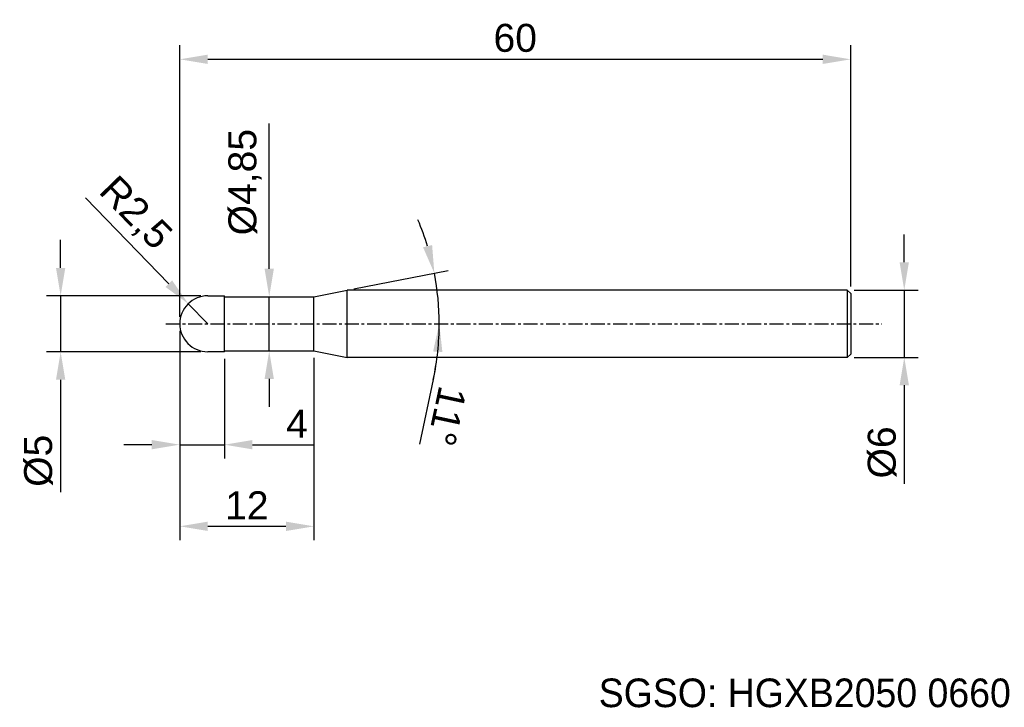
# Model space of a CAD drawing. Header units: millimetres. Extents: x 7891.3 to 7979.4, y 6083.5 to 6145.
import ezdxf
from ezdxf.enums import TextEntityAlignment as Align

# ---------------------------------------------------------------- set-up
doc = ezdxf.new("R2010")
doc.units = ezdxf.units.MM
doc.linetypes.add('CENTER', pattern=[2, 1.25, -0.25, 0.25, -0.25])
for name, color, linetype, lineweight in [('SK1', 4, 'Continuous', 25), ('SK4', 2, 'Continuous', 25), ('SK6', 5, 'Continuous', 25)]:
    doc.layers.add(name, color=color, linetype=linetype, lineweight=lineweight)
doc.styles.add('MS PGothic', font='txt')
doc.styles.get("Standard").update_dxf_attribs({"font": 'arial.ttf'})
doc.dimstyles.new('ISO-25', dxfattribs={"dimtxt": 2.5, "dimasz": 2.5, "dimexe": 1.25, "dimexo": 0.625, "dimtad": 1, "dimtxsty": 'Standard', "dimcen": 2.5, "dimadec": 0, "dimazin": 0, "dimtfac": 1, "dimtmove": 0, "dimatfit": 3, "dimfxl": 1, "dimarcsym": 0})

# ---------------------------------------------------------------- blocks, each defined once
blk = doc.blocks.new('*D101')
at = {"color": 0, "linetype": 'ByBlock', "lineweight": -2, "transparency": 16777216}
for p, q in [((7970.409, 6123.27), (7970.409, 6125.77)), ((7965.942, 6120.77), (7971.659, 6120.77)), ((7970.409, 6120.77), (7970.409, 6114.77)), ((7965.942, 6114.77), (7971.659, 6114.77)), ((7970.409, 6112.27), (7970.409, 6103.465))]:
    blk.add_line(p, q, dxfattribs=at)
at = {"color": 0, "linetype": 'ByBlock', "transparency": 16777216}
for points in [[(7969.992, 6123.27), (7970.826, 6123.27), (7970.409, 6120.77)], [(7969.992, 6112.27), (7970.826, 6112.27), (7970.409, 6114.77)]]:
    blk.add_solid(points, dxfattribs=at)
at = {"layer": 'Defpoints', "color": 0, "linetype": 'ByBlock', "transparency": 16777216}
for p in [(7965.317, 6120.77), (7965.317, 6114.77), (7970.409, 6114.77)]:
    blk.add_point(p, dxfattribs=at)
at = {"color": 0, "linetype": 'ByBlock', "transparency": 16777216, "insert": (7968.438, 6106.269), "char_height": 2.5, "attachment_point": 5, "rotation": 90}
blk.add_mtext('{\\fArial|b0|i0|c134|p34;%%C}6', dxfattribs=at)
blk = doc.blocks.new('*D102')
at = {"color": 0, "linetype": 'ByBlock', "lineweight": -2, "transparency": 16777216}
for p, q in [((7905.617, 6118.395), (7905.617, 6142.671)), ((7965.617, 6121.095), (7965.617, 6142.671)), ((7908.117, 6141.421), (7963.117, 6141.421))]:
    blk.add_line(p, q, dxfattribs=at)
at = {"color": 0, "linetype": 'ByBlock', "transparency": 16777216}
for points in [[(7908.117, 6141.838), (7908.117, 6141.005), (7905.617, 6141.421)], [(7963.117, 6141.838), (7963.117, 6141.005), (7965.617, 6141.421)]]:
    blk.add_solid(points, dxfattribs=at)
at = {"layer": 'Defpoints', "color": 0, "linetype": 'ByBlock', "transparency": 16777216}
for p in [(7965.617, 6141.421), (7965.617, 6120.47), (7905.617, 6117.77)]:
    blk.add_point(p, dxfattribs=at)
at = {"color": 0, "linetype": 'ByBlock', "transparency": 16777216, "insert": (7935.617, 6143.323), "char_height": 2.5, "attachment_point": 5}
blk.add_mtext('60', dxfattribs=at)
blk = doc.blocks.new('*D103')
at = {"color": 0, "linetype": 'ByBlock', "lineweight": -2, "transparency": 16777216}
for p, q in [((7897.176, 6129.048), (7904.635, 6121.359)), ((7908.117, 6117.77), (7906.376, 6119.565))]:
    blk.add_line(p, q, dxfattribs=at)
at = {"color": 0, "linetype": 'ByBlock', "transparency": 16777216}
blk.add_solid([(7904.934, 6121.649), (7904.336, 6121.069), (7906.376, 6119.565)], dxfattribs=at)
at = {"layer": 'Defpoints', "color": 0, "linetype": 'ByBlock', "transparency": 16777216}
for p in [(7906.376, 6119.565), (7908.117, 6117.77)]:
    blk.add_point(p, dxfattribs=at)
at = {"color": 0, "linetype": 'ByBlock', "transparency": 16777216, "insert": (7901.562, 6127.582), "char_height": 2.5, "attachment_point": 5, "rotation": 314.12969}
blk.add_mtext('R2,5', dxfattribs=at)
blk = doc.blocks.new('*D104')
at = {"color": 0, "linetype": 'ByBlock', "lineweight": -2, "transparency": 16777216}
for p, q in [((7905.617, 6117.145), (7905.617, 6105.713)), ((7909.617, 6114.645), (7909.617, 6105.713)), ((7903.117, 6106.963), (7900.617, 6106.963)), ((7905.617, 6106.963), (7909.617, 6106.963)), ((7912.117, 6106.963), (7917.596, 6106.963))]:
    blk.add_line(p, q, dxfattribs=at)
at = {"color": 0, "linetype": 'ByBlock', "transparency": 16777216}
for points in [[(7903.117, 6107.379), (7903.117, 6106.546), (7905.617, 6106.963)], [(7912.117, 6107.379), (7912.117, 6106.546), (7909.617, 6106.963)]]:
    blk.add_solid(points, dxfattribs=at)
at = {"layer": 'Defpoints', "color": 0, "linetype": 'ByBlock', "transparency": 16777216}
for p in [(7905.617, 6117.77), (7909.617, 6115.27), (7909.617, 6106.963)]:
    blk.add_point(p, dxfattribs=at)
at = {"color": 0, "linetype": 'ByBlock', "transparency": 16777216, "insert": (7916.106, 6108.838), "char_height": 2.5, "attachment_point": 5}
blk.add_mtext('4', dxfattribs=at)
blk = doc.blocks.new('*D105')
at = {"color": 0, "linetype": 'ByBlock', "lineweight": -2, "transparency": 16777216}
for p, q in [((7894.963, 6122.77), (7894.963, 6125.27)), ((7907.492, 6120.27), (7893.713, 6120.27)), ((7894.963, 6120.27), (7894.963, 6115.27)), ((7907.489, 6115.27), (7893.713, 6115.27)), ((7894.963, 6112.77), (7894.963, 6102.707))]:
    blk.add_line(p, q, dxfattribs=at)
at = {"color": 0, "linetype": 'ByBlock', "transparency": 16777216}
for points in [[(7894.546, 6122.77), (7895.379, 6122.77), (7894.963, 6120.27)], [(7894.546, 6112.77), (7895.379, 6112.77), (7894.963, 6115.27)]]:
    blk.add_solid(points, dxfattribs=at)
at = {"layer": 'Defpoints', "color": 0, "linetype": 'ByBlock', "transparency": 16777216}
for p in [(7894.963, 6120.27), (7908.117, 6120.27), (7908.114, 6115.27)]:
    blk.add_point(p, dxfattribs=at)
at = {"color": 0, "linetype": 'ByBlock', "transparency": 16777216, "insert": (7892.991, 6105.521), "char_height": 2.5, "attachment_point": 5, "rotation": 90}
blk.add_mtext('%%C5', dxfattribs=at)
blk = doc.blocks.new('*D106')
at = {"color": 0, "linetype": 'ByBlock', "lineweight": -2, "transparency": 16777216}
for p, q in [((7905.617, 6117.145), (7905.617, 6098.412)), ((7917.617, 6114.72), (7917.617, 6098.412)), ((7908.117, 6099.662), (7915.117, 6099.662))]:
    blk.add_line(p, q, dxfattribs=at)
at = {"color": 0, "linetype": 'ByBlock', "transparency": 16777216}
for points in [[(7908.117, 6100.079), (7908.117, 6099.245), (7905.617, 6099.662)], [(7915.117, 6100.079), (7915.117, 6099.245), (7917.617, 6099.662)]]:
    blk.add_solid(points, dxfattribs=at)
at = {"layer": 'Defpoints', "color": 0, "linetype": 'ByBlock', "transparency": 16777216}
for p in [(7905.617, 6117.77), (7917.617, 6115.345), (7917.617, 6099.662)]:
    blk.add_point(p, dxfattribs=at)
at = {"color": 0, "linetype": 'ByBlock', "transparency": 16777216, "insert": (7911.617, 6101.542), "char_height": 2.5, "attachment_point": 5}
blk.add_mtext('12', dxfattribs=at)
blk = doc.blocks.new('*D107')
at = {"color": 0, "linetype": 'ByBlock', "lineweight": -2, "transparency": 16777216}
for p, q in [((7913.617, 6122.695), (7913.617, 6135.678)), ((7913.617, 6115.345), (7913.617, 6120.195)), ((7914.242, 6120.195), (7914.867, 6120.195)), ((7914.242, 6115.345), (7914.867, 6115.345)), ((7913.617, 6112.845), (7913.617, 6110.345))]:
    blk.add_line(p, q, dxfattribs=at)
at = {"color": 0, "linetype": 'ByBlock', "transparency": 16777216}
for points in [[(7913.2, 6122.695), (7914.033, 6122.695), (7913.617, 6120.195)], [(7913.2, 6112.845), (7914.033, 6112.845), (7913.617, 6115.345)]]:
    blk.add_solid(points, dxfattribs=at)
at = {"layer": 'Defpoints', "color": 0, "linetype": 'ByBlock', "transparency": 16777216}
for p in [(7913.617, 6120.195), (7913.617, 6120.195), (7913.617, 6115.345)]:
    blk.add_point(p, dxfattribs=at)
at = {"color": 0, "linetype": 'ByBlock', "transparency": 16777216, "insert": (7911.448, 6130.437), "char_height": 2.5, "attachment_point": 5, "rotation": 90}
blk.add_mtext('%%C4,85', dxfattribs=at)
blk = doc.blocks.new('*D109')
at = {"color": 0, "linetype": 'ByBlock', "lineweight": -2, "transparency": 16777216}
for p, q in [((7921.188, 6120.889), (7929.613, 6122.527)), ((7928.293, 6112.798), (7927.05, 6107.011))]:
    blk.add_line(p, q, dxfattribs=at)
for start, end in [(17.05188, 23.10377), (360, 11), (347.87927, 360), (347.89623, 353.94812)]:
    blk.add_arc((7905.141, 6117.77), 23.68, start, end, dxfattribs=at)
at = {"color": 0, "linetype": 'ByBlock', "transparency": 16777216}
for points in [[(7928.184, 6124.815), (7927.375, 6124.613), (7928.386, 6122.288)], [(7928.273, 6115.296), (7929.105, 6115.252), (7928.821, 6117.77)]]:
    blk.add_solid(points, dxfattribs=at)
at = {"layer": 'Defpoints', "color": 0, "linetype": 'ByBlock', "transparency": 16777216}
for p in [(7920.575, 6120.77), (7928.627, 6120.793), (7917.617, 6120.195), (7904.371, 6117.77), (7968.407, 6117.77)]:
    blk.add_point(p, dxfattribs=at)
at = {"color": 0, "linetype": 'ByBlock', "transparency": 16777216, "insert": (7929.51, 6109.51), "char_height": 2.5, "attachment_point": 5, "rotation": 257.87927}
blk.add_mtext('11°', dxfattribs=at)

msp = doc.modelspace()

# ---------------------------------------------------------------- linework, layer by layer
at = {"color": 4, "linetype": 'ByBlock'}
for p, q in [((7917.617, 6120.195), (7920.575, 6120.77)), ((7920.575, 6114.77), (7920.575, 6120.77)), ((7908.117, 6120.27), (7909.617, 6120.27)), ((7909.617, 6115.27), (7909.617, 6120.27)), ((7909.617, 6120.195), (7917.617, 6120.195)), ((7917.617, 6115.345), (7917.617, 6120.195)), ((7909.617, 6115.345), (7917.617, 6115.345)), ((7917.617, 6115.345), (7920.575, 6114.77))]:
    msp.add_line(p, q, dxfattribs=at)
at = {"layer": 'SK1', "linetype": 'Continuous'}
for p, q in [((7965.317, 6120.77), (7920.575, 6120.77)), ((7965.317, 6120.77), (7965.617, 6120.47)), ((7965.317, 6120.77), (7965.317, 6114.77)), ((7965.617, 6120.47), (7965.617, 6115.07)), ((7909.617, 6115.27), (7908.114, 6115.27)), ((7965.317, 6114.77), (7920.575, 6114.77)), ((7965.617, 6115.07), (7965.317, 6114.77))]:
    msp.add_line(p, q, dxfattribs=at)
at = {"layer": 'SK1', "color": 4, "linetype": 'Continuous'}
for start, end in [(90, 180.00003), (179.99997, 270)]:
    msp.add_arc((7908.117, 6117.77), 2.5, start, end, dxfattribs=at)
at = {"layer": 'SK4', "linetype": 'CENTER'}
msp.add_line((7904.371, 6117.77), (7968.407, 6117.77), dxfattribs=at)

# ---------------------------------------------------------------- texts
at = {"layer": 'SK6', "color": 5, "linetype": 'Continuous', "style": 'MS PGothic'}
msp.add_text('SGSO: HGXB2050 0660', height=2.55961, dxfattribs=at).set_placement((7943.085, 6082.724), align=Align.BOTTOM_LEFT)

# ---------------------------------------------------------------- dimensions: what is measured, and where the dimension line sits
at = {"linetype": 'ByBlock'}
for base, p2, picture, middle in [((7965.617, 6141.421), (7965.617, 6120.47), '*D102', (7935.617, 6141.421)), ((7909.617, 6106.963), (7909.617, 6115.27), '*D104', (7916.106, 6106.963))]:
    dim = msp.add_linear_dim(base=base, p1=(7905.617, 6117.77), p2=p2, dimstyle='ISO-25', dxfattribs=at)
    dim.commit()
    dim.dimension.update_dxf_attribs({"geometry": picture, "text_midpoint": middle, "dimtype": 160})
dim = msp.add_linear_dim(base=(7913.617, 6120.195), p1=(7913.617, 6115.345), p2=(7913.617, 6120.195), angle=90, text='%%C<>', dimstyle='ISO-25', dxfattribs=at)
dim.commit()
dim.dimension.update_dxf_attribs({"geometry": '*D107', "text_midpoint": (7911.448, 6130.437)})
dim = msp.add_radius_dim(center=(7908.117, 6117.77), mpoint=(7906.376, 6119.565), dimstyle='ISO-25', dxfattribs=at)
dim.commit()
dim.dimension.update_dxf_attribs({"geometry": '*D103', "text_midpoint": (7901.562, 6127.582)})
dim = msp.add_angular_dim_2l(base=(7928.627, 6120.793), line1=((7917.617, 6120.195), (7920.575, 6120.77)), line2=((7904.371, 6117.77), (7968.407, 6117.77)), dimstyle='ISO-25', dxfattribs=at)
dim.commit()
dim.dimension.update_dxf_attribs({"geometry": '*D109', "text_midpoint": (7929.51, 6109.51)})
for base, p1, p2, text, picture, middle in [((7894.963, 6120.27), (7908.114, 6115.27), (7908.117, 6120.27), '%%C<>', '*D105', (7894.963, 6105.521)), ((7970.409, 6114.77), (7965.317, 6120.77), (7965.317, 6114.77), '{\\fArial|b0|i0|c134|p34;%%C}<>', '*D101', (7970.409, 6106.269))]:
    dim = msp.add_linear_dim(base=base, p1=p1, p2=p2, angle=90, text=text, dimstyle='ISO-25', dxfattribs=at)
    dim.commit()
    dim.dimension.update_dxf_attribs({"geometry": picture, "text_midpoint": middle, "dimtype": 160})
dim = msp.add_linear_dim(base=(7917.617, 6099.662), p1=(7905.617, 6117.77), p2=(7917.617, 6115.345), dimstyle='ISO-25', dxfattribs=at)
dim.commit()
dim.dimension.update_dxf_attribs({"geometry": '*D106', "text_midpoint": (7911.617, 6101.542)})

doc.saveas('drawing.dxf')
